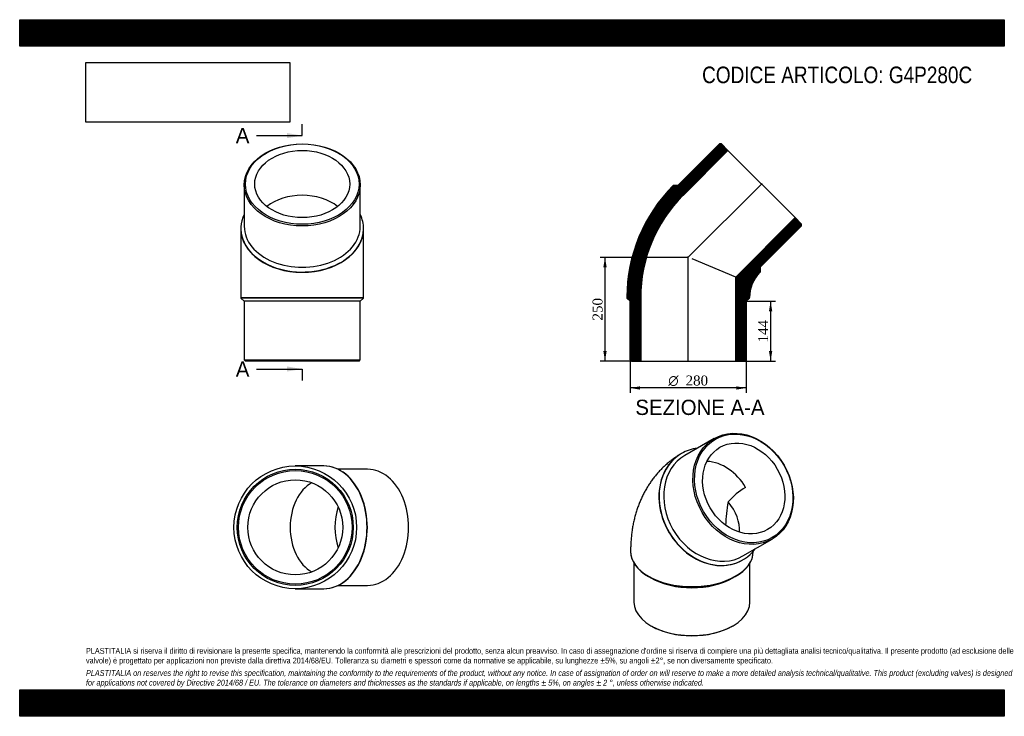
# Model space of a CAD drawing. Header units: millimetres. Extents: x 0 to 2376, y 0 to 1680.
import ezdxf
from ezdxf.enums import TextEntityAlignment as Align
from ezdxf.lldxf.tags import DXFTag

# ---------------------------------------------------------------- set-up
doc = ezdxf.new("R2010")
doc.units = ezdxf.units.MM
doc.header["$LTSCALE"] = 8
for name, color, linetype in [('Default', 7, 'Continuous'), ('DV4_Default', 7, 'Continuous'), ('G4P280C', 7, 'Continuous')]:
    doc.layers.add(name, color=color, linetype=linetype)
doc.styles.add('SEACAD_Solid_Edge_ANSI', font='seans.ttf')
doc.styles.add('SEACAD_Solid_Edge_ANSI1_Symbols', font='semeca1.ttf')
doc.styles.add('SEACAD_Times_New_Roman', font='times.ttf')
tags = doc.linetypes.add('CENTER2', pattern=[28.575, 19.05, -3.175, 3.175, -3.175]).pattern_tags.tags
tags[10:11] = [DXFTag(74, 4), DXFTag(75, 0), DXFTag(340, '0'), DXFTag(46, 0.0), DXFTag(50, 0.0), DXFTag(44, 0.0), DXFTag(45, 0.0)]
tags[8:9] = [DXFTag(74, 4), DXFTag(75, 0), DXFTag(340, '0'), DXFTag(46, 0.0), DXFTag(50, 0.0), DXFTag(44, 0.0), DXFTag(45, 0.0)]
tags[6:7] = [DXFTag(74, 4), DXFTag(75, 0), DXFTag(340, '0'), DXFTag(46, 0.0), DXFTag(50, 0.0), DXFTag(44, 0.0), DXFTag(45, 0.0)]
tags[4:5] = [DXFTag(74, 4), DXFTag(75, 0), DXFTag(340, '0'), DXFTag(46, 0.0), DXFTag(50, 0.0), DXFTag(44, 0.0), DXFTag(45, 0.0)]
doc.dimstyles.new('ANSImm', dxfattribs={"dimtxt": 24, "dimasz": 24, "dimexe": 12, "dimexo": 0, "dimgap": 6, "dimtad": 1, "dimdsep": 46, "dimtxsty": 'SEACAD_Times_New_Roman', "dimblk1": '_SE_FILLED', "dimblk2": '_SE_FILLED', "dimsah": 1, "dimcen": 12, "dimazin": 0, "dimtfac": 0.85, "dimtdec": 3, "dimtofl": 0, "dimtmove": 0, "dimatfit": 3, "dimfxl": 1, "dimarcsym": 0})
picture_1 = doc.add_image_def('image1.jpg', size_in_pixel=(4302, 1260))

# ---------------------------------------------------------------- blocks, each defined once
blk = doc.blocks.new('SE')
at = {"layer": 'G4P280C', "color": 7, "linetype": 'Continuous'}
for p, q in [((1675.7, 669.9), (1605.2, 629.2)), ((1597.2, 633.8), (1596.7, 633.5)), ((1745.2, 386.7), (1815.7, 427.4)), ((1474.2, 398.1), (1474.2, 397.3)), ((1770.2, 397.3), (1770.2, 397.9)), ((1482.2, 369.6), (1482.2, 275.6)), ((1744.7, 377.1), (1745.2, 377.4)), ((1762.2, 275.6), (1762.2, 369.6)), ((1517.6, 336.9), (1523.2, 333.6)), ((1721.2, 333.6), (1726.9, 336.9)), ((1523.2, 218.5), (1525.3, 217.3)), ((1719.1, 217.3), (1721.2, 218.5))]:
    blk.add_line(p, q, dxfattribs=at)
for centre, radius, start, end in [((1836.3, 407.3), 167.7, 120.3003, 139.1392), ((2112.3, 445.6), 409.1, 169.9419, 177.8387)]:
    blk.add_arc(centre, radius, start, end, dxfattribs=at)
for centre, major_axis in [((1745.7, 548.6), (70, -121.2)), ((1747.2, 549.5), (-68.5, 118.6)), ((1747.2, 549.5), (57.3, -99.2))]:
    blk.add_ellipse(centre, major_axis=major_axis, ratio=0.816497, dxfattribs=at)
for centre, major_axis, ratio, start_param, end_param in [((1671.2, 505.6), (-74, 128.2), 0.816497, 5.952888, 6.283185), ((1671.2, 505.6), (-74, 128.2), 0.816497, 0, 3.47189), ((1675.2, 507.9), (70, -121.2), 0.816497, 3.141593, 6.283185), ((1670.7, 505.3), (-74, 128.2), 0.816497, 0, 3.141593), ((1670.7, 505.3), (57.3, -99.2), 0.816497, 1.570796, 2.65001), ((1622.2, 477.3), (-105.9, 61.1), 0.717439, 3.471634, 4.23875), ((1622.2, 398.1), (148, 0), 0.57735, 3.141601, 6.282269), ((1622.2, 397.3), (148, 0), 0.57735, 3.141593, 6.283185), ((1622.2, 390.8), (140, 0), 0.57735, 3.926991, 5.497787), ((1622.2, 275.6), (-140, 0), 0.57735, 0, 3.141593), ((1622.2, 273.2), (-137, 0), 0.57735, 0.785398, 2.356195)]:
    blk.add_ellipse(centre, major_axis=major_axis, ratio=ratio, start_param=start_param, end_param=end_param, dxfattribs=at)
blk.add_open_spline([(1596.7, 633.5), (1593.9, 631.8), (1588.8, 628.8), (1580.5, 623.2), (1572.3, 617.3), (1564.4, 611), (1556.8, 604.3), (1549.5, 597.3), (1542.5, 590), (1535.8, 582.3), (1529.4, 574.4), (1523.3, 566.1), (1517.5, 557.5), (1512.1, 548.7), (1507, 539.5), (1502.3, 530.1), (1497.9, 520.4), (1493.8, 510.4), (1490.1, 500.2), (1486.8, 489.6), (1483.8, 478.9), (1481.3, 467.9), (1479.1, 456.6), (1477.3, 445.2), (1475.9, 433.5), (1474.9, 421.6), (1474.3, 409.6), (1474.2, 402.3), (1474.2, 398.1)], degree=3, knots=[0, 0, 0, 0, 0.032596, 0.068971, 0.105324, 0.141687, 0.178089, 0.21456, 0.251131, 0.287835, 0.324703, 0.361767, 0.399062, 0.436619, 0.474472, 0.512653, 0.551192, 0.590117, 0.629453, 0.66922, 0.709431, 0.750093, 0.791202, 0.832747, 0.874705, 0.917042, 0.959716, 1, 1, 1, 1], dxfattribs=at)
blk = doc.blocks.new('SE1')
at = {"layer": 'G4P280C', "color": 7, "linetype": 'Continuous'}
for p, q in [((541.8, 1281.5), (541.8, 1181.8)), ((821.8, 1181.8), (821.8, 1281.5)), ((533.8, 1176.1), (533.8, 1175.4)), ((533.8, 1175.4), (533.8, 1009.8)), ((829.8, 1175.4), (829.8, 1176.1)), ((829.8, 1009.8), (829.8, 1175.4)), ((533.8, 1009.8), (829.8, 1009.8)), ((533.8, 1009.8), (533.8, 1008.8)), ((829.8, 1008.8), (533.8, 1008.8)), ((533.8, 1008.8), (541.8, 1000.8)), ((821.8, 1000.8), (541.8, 1000.8)), ((541.8, 1000.8), (541.8, 859.8)), ((821.8, 1000.8), (829.8, 1008.8)), ((821.8, 859.8), (821.8, 1000.8)), ((829.8, 1008.8), (829.8, 1009.8)), ((541.8, 859.8), (821.8, 859.8)), ((541.8, 859.8), (544.8, 856.8)), ((818.8, 856.8), (544.8, 856.8)), ((818.8, 856.8), (821.8, 859.8))]:
    blk.add_line(p, q, dxfattribs=at)
for centre, major_axis in [((681.8, 1281.5), (140, 0)), ((681.8, 1283.6), (-137, 0)), ((681.8, 1283.6), (-114.6, 0))]:
    blk.add_ellipse(centre, major_axis=major_axis, ratio=0.707107, dxfattribs=at)
for centre, major_axis, start_param, end_param in [((681.8, 1175.4), (114.6, 0), 0.730899, 2.410694), ((681.8, 1176.1), (148, 0), 2.811295, 6.283185), ((681.8, 1176.1), (148, 0), 0, 0.330297), ((681.8, 1175.4), (148, 0), 3.141593, 6.283185), ((681.8, 1181.8), (-140, 0), 0, 3.141593)]:
    blk.add_ellipse(centre, major_axis=major_axis, ratio=0.707107, start_param=start_param, end_param=end_param, dxfattribs=at)
blk = doc.blocks.new('SE2')
at = {"layer": 'G4P280C', "color": 7, "linetype": 'Continuous'}
for p, q in [((733.6, 603.7), (665, 603.7)), ((734.3, 603.7), (733.6, 603.7)), ((839.6, 595.7), (768.2, 595.7)), ((768.2, 315.7), (839.6, 315.7)), ((665, 307.7), (733.6, 307.7)), ((733.6, 307.7), (734.3, 307.7))]:
    blk.add_line(p, q, dxfattribs=at)
for radius in [148, 140, 137, 114.6]:
    blk.add_circle((665, 455.7), radius, dxfattribs=at)
for centre, major_axis, start_param, end_param in [((733.6, 455.7), (0, -148), 0, 3.141593), ((734.3, 455.7), (0, -148), 0, 3.141593), ((839.6, 455.7), (0, -140), 0, 3.141593), ((733.6, 455.7), (0, -114.6), 3.499804, 5.924974), ((841.8, 455.7), (0, 114.6), 1.128117, 2.013476)]:
    blk.add_ellipse(centre, major_axis=major_axis, ratio=0.707107, start_param=start_param, end_param=end_param, dxfattribs=at)
blk = doc.blocks.new('SE4')
at = {"color": 7, "linetype": 'Continuous', "style": 'SEACAD_Solid_Edge_ANSI'}
blk.add_text('A', height=36.8, dxfattribs=at).set_placement((521.5, 855.9), align=Align.TOP_LEFT)
blk = doc.blocks.new('SE5')
at = {"color": 7, "linetype": 'Continuous', "style": 'SEACAD_Solid_Edge_ANSI'}
blk.add_text('A', height=36.8, dxfattribs=at).set_placement((521.5, 1418.9), align=Align.TOP_LEFT)
blk = doc.blocks.new('SEANNOT_GROUP')
at = {"linetype": 'Continuous'}
blk.add_hatch(color=7, dxfattribs=at).paths.add_polyline_path([(645.1, 831.4), (681.9, 837.5), (645.1, 843.7)])
at = {"color": 7, "linetype": 'Continuous'}
blk.add_lwpolyline([(571.5, 837.5), (681.9, 837.5)], dxfattribs=at)
blk = doc.blocks.new('SEANNOT_GROUP1')
at = {"linetype": 'Continuous'}
blk.add_hatch(color=7, dxfattribs=at).paths.add_polyline_path([(645.1, 1394.3), (681.9, 1400.5), (645.1, 1406.6)])
at = {"color": 7, "linetype": 'Continuous'}
blk.add_lwpolyline([(571.5, 1400.5), (681.9, 1400.5)], dxfattribs=at)
blk = doc.blocks.new('SE3')
at = {"layer": 'Default', "color": 7, "linetype": 'CENTER2'}
for p, q in [((681.9, 1400.5), (681.9, 1428.1)), ((681.9, 837.5), (681.9, 809.9))]:
    blk.add_line(p, q, dxfattribs=at)
at = {"layer": 'Default', "color": 7, "linetype": 'CENTER2', "const_width": 0.0001}
blk.add_lwpolyline([(681.9, 837.5), (681.9, 1400.5)], dxfattribs=at)
at = {"layer": 'Default'}
for name in ['SE5', 'SEANNOT_GROUP1', 'SE4', 'SEANNOT_GROUP']:
    blk.add_blockref(name, (0, 0), dxfattribs=at)
blk = doc.blocks.new('SE6')
at = {"layer": 'G4P280C', "linetype": 'Continuous'}
h = blk.add_hatch(dxfattribs=at)
h.set_pattern_fill('LINE', scale=0.629921, angle=-45, style=0)
edge = h.paths.add_edge_path()
edge.add_line((1577.9, 1280.8), (1577.2, 1280.1))
edge.add_arc((1847.4, 1009.8), 382.2, 135, 180)
edge.add_line((1465.2, 1009.8), (1465.2, 1008.8))
edge.add_line((1465.2, 1008.8), (1473.2, 1000.8))
edge.add_line((1473.2, 1000.8), (1473.2, 859.8))
edge.add_line((1473.2, 859.8), (1476.2, 856.8))
edge.add_line((1476.2, 856.8), (1498.6, 856.8))
edge.add_line((1498.6, 856.8), (1498.6, 1009.8))
edge.add_arc((1847.4, 1009.8), 348.8, 135, 180, ccw=False)
edge.add_line((1600.8, 1256.4), (1709, 1364.6))
edge.add_line((1709, 1364.6), (1693.2, 1380.5))
edge.add_line((1693.2, 1380.5), (1688.9, 1380.5))
edge.add_line((1688.9, 1380.5), (1589.2, 1280.8))
edge.add_line((1589.2, 1280.8), (1577.9, 1280.8))
h = blk.add_hatch(dxfattribs=at)
h.set_pattern_fill('LINE', scale=0.629921, angle=-45, style=0)
edge = h.paths.add_edge_path()
edge.add_line((1786.5, 1070.8), (1787.2, 1071.5))
edge.add_line((1787.2, 1071.5), (1787.2, 1082.8))
edge.add_line((1787.2, 1082.8), (1886.9, 1182.5))
edge.add_line((1886.9, 1182.5), (1886.9, 1186.7))
edge.add_line((1886.9, 1186.7), (1871.1, 1202.6))
edge.add_line((1871.1, 1202.6), (1727.8, 1059.4))
edge.add_line((1727.8, 1059.4), (1727.8, 856.8))
edge.add_line((1727.8, 856.8), (1750.2, 856.8))
edge.add_line((1750.2, 856.8), (1753.2, 859.8))
edge.add_line((1753.2, 859.8), (1753.2, 1000.8))
edge.add_line((1753.2, 1000.8), (1761.2, 1008.8))
edge.add_line((1761.2, 1008.8), (1761.2, 1009.8))
edge.add_arc((1847.4, 1009.8), 86.2, 135, 180, ccw=False)
at = {"layer": 'DV4_Default', "color": 7, "linetype": 'CENTER2'}
for p, q in [((1611.8, 1105.3), (1791.3, 1284.8)), ((1613.2, 855.1), (1613.2, 1109.3))]:
    blk.add_line(p, q, dxfattribs=at)
at = {"layer": 'G4P280C', "color": 7, "linetype": 'Continuous'}
for p, q in [((1589.2, 1280.8), (1688.9, 1380.5)), ((1693.2, 1380.5), (1688.9, 1380.5)), ((1693.2, 1380.5), (1709, 1364.6)), ((1709, 1364.6), (1600.8, 1256.4)), ((1709, 1364.6), (1871.1, 1202.6)), ((1577.9, 1280.8), (1577.2, 1280.1)), ((1577.9, 1280.8), (1589.2, 1280.8)), ((1727.8, 1059.4), (1871.1, 1202.6)), ((1871.1, 1202.6), (1886.9, 1186.7)), ((1886.9, 1182.5), (1787.2, 1082.8)), ((1886.9, 1182.5), (1886.9, 1186.7)), ((1727.8, 1059.4), (1622.5, 1103)), ((1786.5, 1070.8), (1787.2, 1071.5)), ((1787.2, 1082.8), (1787.2, 1071.5)), ((1727.8, 856.8), (1727.8, 1059.4)), ((1465.2, 1009.8), (1465.2, 1008.8)), ((1473.2, 1000.8), (1465.2, 1008.8)), ((1473.2, 859.8), (1473.2, 1000.8)), ((1498.6, 1009.8), (1498.6, 856.8)), ((1761.2, 1008.8), (1753.2, 1000.8)), ((1753.2, 1000.8), (1753.2, 859.8)), ((1761.2, 1008.8), (1761.2, 1009.8)), ((1473.2, 859.8), (1476.2, 856.8)), ((1476.2, 856.8), (1498.6, 856.8)), ((1498.6, 856.8), (1727.8, 856.8)), ((1727.8, 856.8), (1750.2, 856.8)), ((1750.2, 856.8), (1753.2, 859.8))]:
    blk.add_line(p, q, dxfattribs=at)
for radius in [382.2, 348.8, 86.2]:
    blk.add_arc((1847.4, 1009.8), radius, 135, 180, dxfattribs=at)
blk = doc.blocks.new('GDimGGroup')
at = {"layer": 'Default', "linetype": 'Continuous'}
for points in [[(1497.2, 787.8), (1497.2, 795.8), (1473.2, 791.8)], [(1729.2, 787.8), (1753.2, 791.8), (1729.2, 795.8)]]:
    blk.add_hatch(color=7, dxfattribs=at).paths.add_polyline_path(points)
at = {"layer": 'Default', "color": 7, "linetype": 'Continuous'}
for p, q in [((1473.2, 859.8), (1473.2, 779.8)), ((1753.2, 859.8), (1753.2, 779.8)), ((1753.2, 791.8), (1473.2, 791.8))]:
    blk.add_line(p, q, dxfattribs=at)
for s, style, p in [('O', 'SEACAD_Solid_Edge_ANSI1_Symbols', (1565.1, 821.8)), ('280', 'SEACAD_Times_New_Roman', (1606.8, 821.8))]:
    blk.add_text(s, height=24, dxfattribs=dict(at, style=style)).set_placement(p, align=Align.TOP_LEFT)
blk = doc.blocks.new('DMBLK97')
at = {"layer": 'Default', "linetype": 'Continuous'}
for points in [[(1408.4, 1082.8), (1416.4, 1082.8), (1412.4, 1106.8)], [(1408.4, 880.8), (1412.4, 856.8), (1416.4, 880.8)]]:
    blk.add_hatch(color=7, dxfattribs=at).paths.add_polyline_path(points)
at = {"layer": 'Default', "color": 7, "linetype": 'Continuous'}
for p, q in [((1613.2, 1106.8), (1400.4, 1106.8)), ((1412.4, 1106.8), (1412.4, 856.8)), ((1498.6, 856.8), (1400.4, 856.8))]:
    blk.add_line(p, q, dxfattribs=at)
at = {"layer": 'Default', "color": 7, "linetype": 'Continuous', "style": 'SEACAD_Times_New_Roman'}
blk.add_text('250', height=24, rotation=90, dxfattribs=at).set_placement((1382.4, 954.5), align=Align.TOP_LEFT)
blk = doc.blocks.new('_SE_FILLED')
at = {"color": 0}
blk.add_line((0, 0), (-1, 0), dxfattribs=at)
blk.add_solid([(0, 0), (-1, -0.1665), (-1, 0.1665), (0, 0)], dxfattribs=at)
blk = doc.blocks.new('DMBLK98')
at = {"layer": 'Default', "linetype": 'Continuous'}
for points in [[(1816.1, 976.8), (1812.1, 1000.8), (1808.1, 976.8)], [(1816.1, 880.8), (1808.1, 880.8), (1812.1, 856.8)]]:
    blk.add_hatch(color=7, dxfattribs=at).paths.add_polyline_path(points)
at = {"layer": 'Default', "color": 7, "linetype": 'Continuous'}
for p, q in [((1753.2, 1000.8), (1824.1, 1000.8)), ((1812.1, 1000.8), (1812.1, 856.8)), ((1727.8, 856.8), (1824.1, 856.8))]:
    blk.add_line(p, q, dxfattribs=at)
at = {"layer": 'Default', "color": 7, "linetype": 'Continuous', "style": 'SEACAD_Times_New_Roman'}
blk.add_text('144', height=24, rotation=90, dxfattribs=at).set_placement((1782.1, 901.5), align=Align.TOP_LEFT)

msp = doc.modelspace()

# ---------------------------------------------------------------- hatches: boundary and pattern name
at = {"layer": 'Default', "linetype": 'Continuous'}
h = msp.add_hatch(dxfattribs=at)
h.set_pattern_fill('LINE', scale=0.629921, angle=45, style=0)
h.paths.add_polyline_path([(2376, 1616), (2376, 1680), (0, 1680), (0, 1616)])
for points in [[(2376, 1616), (2376, 1680), (0, 1680), (0, 1616)], [(2376, 0), (2376, 64), (0, 64), (0, 0)]]:
    msp.add_hatch(color=7, dxfattribs=at).paths.add_polyline_path(points)
h = msp.add_hatch(dxfattribs=at)
h.set_pattern_fill('LINE', scale=0.629921, angle=45, style=0)
h.paths.add_polyline_path([(2376, 0), (2376, 64), (0, 64), (0, 0)])

# ---------------------------------------------------------------- linework, layer by layer
at = {"layer": 'Default', "color": 7, "linetype": 'Continuous'}
for p, q in [((0, 1680), (2376, 1680)), ((0, 1616), (0, 1680)), ((2376, 1680), (2376, 1616)), ((2376, 1616), (0, 1616)), ((0, 64), (2376, 64)), ((0, 0), (0, 64)), ((2376, 64), (2376, 0)), ((2376, 0), (0, 0))]:
    msp.add_line(p, q, dxfattribs=at)

# ---------------------------------------------------------------- block references
at = {"layer": 'Default'}
for name in ['SE3', 'SE1', 'SE6', 'GDimGGroup', 'SE', 'SE2']:
    msp.add_blockref(name, (0, 0), dxfattribs=at)

# ---------------------------------------------------------------- texts
at = {"layer": 'Default', "color": 7, "linetype": 'Continuous', "style": 'SEACAD_Solid_Edge_ANSI'}
msp.add_text('SEZIONE A-A', height=36.8, dxfattribs=at).set_placement((1485.643, 763.499), align=Align.TOP_LEFT)
at = {"layer": 'Default', "attachment_point": 1}
for s, insert, char_height, width in [('{\\fArial Narrow|b0||i0||c0|p34;\\C7;\\H40.;\\W1.;CODICE ARTICOLO: G4P280C}', (1646.765, 1566.944), 40, 688.00298), ("{\\fArial Narrow|b0||i0||c0|p34;\\C7;\\H14.;\\W1.;PLASTITALIA si riserva il diritto di revisionare la presente specifica, mantenendo la conformità alle prescrizioni del prodotto, senza alcun preavviso. In caso di assegnazione d'ordine si riserva di compiere una più dettagliata analisi tecnico/qualitativa. Il presente prodotto (ad esclusione delle \\P}{\\fArial Narrow|b0||i0||c0|p34;\\C7;\\H14.;\\W1.;valvole) è progettato per applicazioni non previste dalla direttiva 2014/68/EU. Tolleranza su diametri e spessori come da normative se applicabile, su lunghezze ±5%, su angoli ±2°, se non diversamente specificato.\\P}{\\fArial Narrow|b0||i0||c0|p34;\\C7;\\H4.;\\W1.;   \\P}{\\fArial Narrow|b0||i1||c0|p34;\\C7;\\H14.;\\W1.;PLASTITALIA on reserves the right to revise this specification, maintaining the conformity to the requirements of the product, without any notice. In case of assignation of order on will reserve to make a more detailed analysis technical/qualitative. This product (excluding valves) is designed \\P}{\\fArial Narrow|b0||i1||c0|p34;\\C7;\\H14.;\\W1.;for applications not covered by Directive 2014/68 / EU. The tolerance on diameters and thicknesses as the standards if applicable, on lengths ± 5%, on angles ± 2 °, unless otherwise indicated.\\P}", (160, 164.819), 14, 2056)]:
    msp.add_mtext(s, dxfattribs=dict(at, insert=insert, char_height=char_height, width=width))

# ---------------------------------------------------------------- dimensions: what is measured, and where the dimension line sits
at = {"layer": 'Default', "color": 7, "linetype": 'Continuous'}
for base, p1, p2, picture, middle in [((1412.39, 856.824), (1613.25, 1106.824), (1498.65, 856.824), 'DMBLK97', (1412.39, 981.824)), ((1812.117, 856.824), (1753.25, 1000.824), (1727.85, 856.824), 'DMBLK98', (1812.117, 928.824))]:
    dim = msp.add_linear_dim(base=base, p1=p1, p2=p2, angle=90, text='\\A1;<>', dimstyle='ANSImm', dxfattribs=at)
    dim.commit()
    dim.dimension.update_dxf_attribs({"geometry": picture, "text_midpoint": middle, "dimtype": 160})

# ---------------------------------------------------------------- pictures from other files: only their frames are drawn
image = msp.add_image(picture_1, insert=(160, 1432.825), size_in_units=(491.657, 144))
image.dxf.flags = 7

doc.saveas('drawing.dxf')
